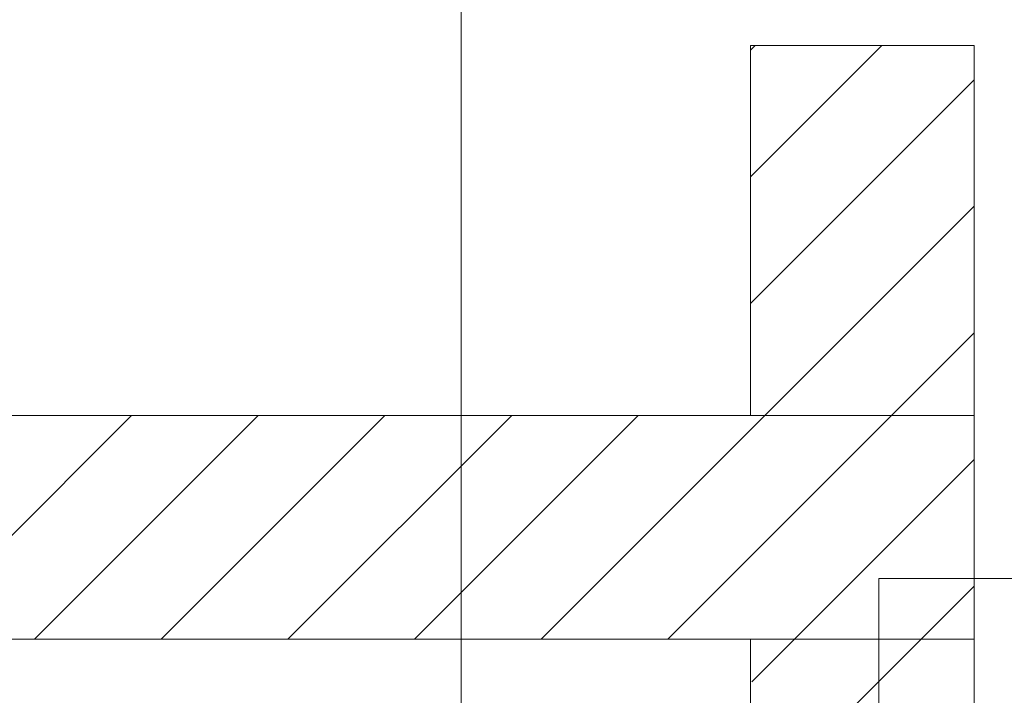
# Model space of a CAD drawing. Extents: x -620 to 300, y 62 to 1162.
# Tile 237 of 256: x 149.54 to 160.53, y 958.87 to 966.41. Entities that reach past the tile are written whole.
import ezdxf
from ezdxf.lldxf.tags import DXFTag

# ---------------------------------------------------------------- set-up
doc = ezdxf.new("R2010")
doc.units = 0
doc.layers.get('0').update_dxf_attribs({"lineweight": 13})
doc.layers.add('E_Detail_Beschriftung', color=7, linetype='Continuous', lineweight=13, true_color=0x009900)
doc.layers.add('E_Detail_Wandschraffur', color=7, linetype='Continuous', lineweight=5, true_color=0xc0c0c0)
doc.layers.add('E_Detail_Linie_Text_Bem', color=7, linetype='Continuous', lineweight=13)
doc.styles.get("Standard").update_dxf_attribs({"font": 'ARIALN.TTF'})
tags = doc.linetypes.add('fein_strichliert', pattern=[4, 1, -2, 1]).pattern_tags.tags
tags[8:9] = [DXFTag(74, 4), DXFTag(75, 0), DXFTag(340, '0'), DXFTag(46, 0.0), DXFTag(50, 0.0), DXFTag(44, 0.0), DXFTag(45, 0.0)]
tags[6:7] = [DXFTag(74, 4), DXFTag(75, 0), DXFTag(340, '0'), DXFTag(46, 0.0), DXFTag(50, 0.0), DXFTag(44, 0.0), DXFTag(45, 0.0)]
tags[4:5] = [DXFTag(74, 4), DXFTag(75, 0), DXFTag(340, '0'), DXFTag(46, 0.0), DXFTag(50, 0.0), DXFTag(44, 0.0), DXFTag(45, 0.0)]
tags = doc.linetypes.add('fein_strichliert-A06G94EV8I', pattern=[4, 1, -2, 1]).pattern_tags.tags
tags[8:9] = [DXFTag(74, 4), DXFTag(75, 0), DXFTag(340, '0'), DXFTag(46, 0.0), DXFTag(50, 0.0), DXFTag(44, 0.0), DXFTag(45, 0.0)]
tags[6:7] = [DXFTag(74, 4), DXFTag(75, 0), DXFTag(340, '0'), DXFTag(46, 0.0), DXFTag(50, 0.0), DXFTag(44, 0.0), DXFTag(45, 0.0)]
tags[4:5] = [DXFTag(74, 4), DXFTag(75, 0), DXFTag(340, '0'), DXFTag(46, 0.0), DXFTag(50, 0.0), DXFTag(44, 0.0), DXFTag(45, 0.0)]

# ---------------------------------------------------------------- blocks, each defined once
blk = doc.blocks.new('Referenz-A06G94EW8I')
at = {"layer": 'E_Detail_Linie_Text_Bem', "linetype": 'fein_strichliert-A06G94EV8I', "ltscale": 0.65}
blk.add_line((154.464, 918.684), (154.464, 971.563), dxfattribs=at)
at = {"layer": 'E_Detail_Linie_Text_Bem', "linetype": 'Continuous', "ltscale": 0.13}
for p, q in [((157.693, 966.126), (160.193, 966.126)), ((157.693, 961.992), (157.693, 966.126)), ((160.193, 966.126), (160.193, 961.992)), ((160.193, 961.992), (108.866, 961.992)), ((160.193, 961.992), (157.693, 961.992)), ((160.193, 959.492), (160.193, 961.992)), ((108.866, 959.492), (157.693, 959.492)), ((119.258, 959.492), (160.193, 959.492)), ((157.693, 959.492), (160.193, 959.492)), ((157.693, 947.692), (157.693, 959.492)), ((160.193, 959.492), (160.193, 919.492))]:
    blk.add_line(p, q, dxfattribs=at)
at = {"layer": 'E_Detail_Linie_Text_Bem', "color": 0, "linetype": 'Continuous', "ltscale": 0.13}
for p, q in [((159.129, 958.523), (159.129, 960.171)), ((159.129, 960.171), (161.39, 960.171))]:
    blk.add_line(p, q, dxfattribs=at)
at = {"layer": 'E_Detail_Wandschraffur', "linetype": 'fein_strichliert', "ltscale": 0.13}
for p, q in [((157.693, 964.657), (159.162, 966.126)), ((157.856, 961.992), (160.193, 964.328)), ((149.699, 959.492), (152.199, 961.992)), ((152.528, 959.492), (155.028, 961.992)), ((155.356, 959.492), (157.856, 961.992)), ((158.185, 959.492), (160.193, 961.5)), ((157.708, 959.015), (158.185, 959.492))]:
    blk.add_line(p, q, dxfattribs=at)
at = {"layer": 'E_Detail_Wandschraffur', "linetype": 'ByBlock', "ltscale": 0.13}
for p, q in [((157.693, 966.071), (157.748, 966.126)), ((157.693, 963.242), (160.193, 965.742)), ((159.27, 961.992), (160.193, 962.914)), ((148.285, 959.492), (150.785, 961.992)), ((151.113, 959.492), (153.613, 961.992)), ((153.942, 959.492), (156.442, 961.992)), ((156.77, 959.492), (159.27, 961.992)), ((159.599, 959.492), (160.193, 960.085)), ((158.774, 958.667), (159.599, 959.492))]:
    blk.add_line(p, q, dxfattribs=at)
at = {"layer": 'E_Detail_Beschriftung', "linetype": 'Continuous', "ltscale": 0.13, "insert": (155.245, 951.337), "char_height": 1.4, "attachment_point": 1, "rotation": 90}
blk.add_mtext('{\\fArial Narrow;Endtüllen}', dxfattribs=at)

msp = doc.modelspace()

# ---------------------------------------------------------------- block references
at = {"color": 8, "lineweight": 25, "ltscale": 0.25, "true_color": 0x808080}
msp.add_blockref('Referenz-A06G94EW8I', (0, 0), dxfattribs=at)

doc.saveas('drawing.dxf')
